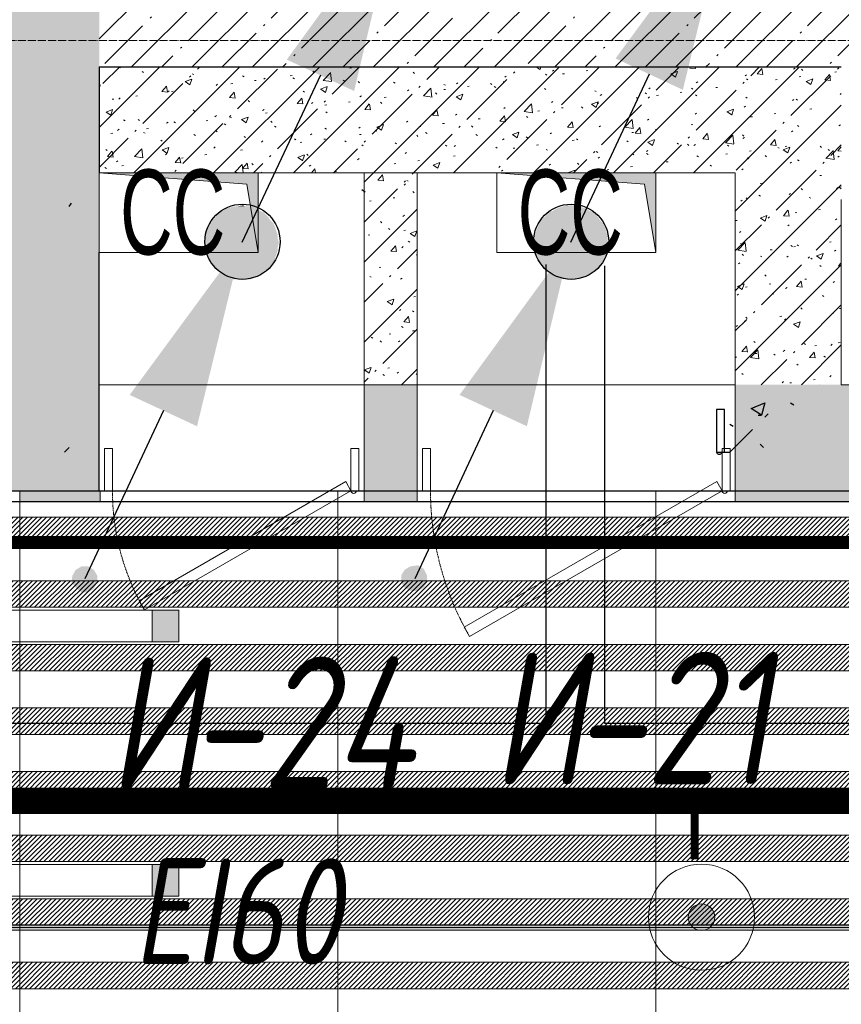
# Model space of a CAD drawing. Header units: millimetres. Extents: x -547442 to 178656, y -69521 to 11064.
# Tile 154 of 256: x -183803 to -182253, y -30946 to -29087. Entities that reach past the tile are written whole.
import ezdxf
from ezdxf import colors
from ezdxf.entities.mleader import LeaderData, LeaderLine
from ezdxf.math import Vec2, Vec3

# ---------------------------------------------------------------- set-up
doc = ezdxf.new("R2010")
doc.units = ezdxf.units.MM
for name, pattern in [('( Hidden )', [0.375, 0.25, -0.125]), ('-D1-02х01', [3, 2, -1]), ('-D1-03x03', [6, 3, -3]), ('-D1d1-15x02', [19, 15, -2, 0, -2]), ('DASHDOT', [25.4, 12.7, -6.35, 0, -6.35])]:
    doc.linetypes.add(name, pattern=pattern)
doc.layers.get('Defpoints').update_dxf_attribs({"color": 31})
for name, color, linetype, lineweight in [('_0', 7, 'Continuous', 13), ('A-DETL-GENF', 7, 'Continuous', 5), ('A-DOOR', 7, 'Continuous', 5), ('A-DOOR-IDEN', 7, 'Continuous', 9), ('A-GENM-HDLN', 7, '-D1-03x03', 5), ('A-WALL', 7, 'Continuous', 5), ('A-WALL-FNSH', 8, 'Continuous', 5), ('dim_pot', 183, 'Continuous', 9), ('dim_razv', 93, 'DASHDOT', 9), ('I-WALL', 7, 'Continuous', 5), ('light_pot', 52, 'Continuous', 15), ('M-EQPM', 7, 'Continuous', 5), ('M-EQPM-IDEN', 7, 'Continuous', 5), ('pot', 183, 'Continuous', 15), ('pot sh', 183, 'Continuous', 15), ('S-GRID', 7, 'Continuous', 5)]:
    doc.layers.add(name, color=color, linetype=linetype, lineweight=lineweight)
doc.layers.add('PDF10_АР', color=7, linetype='Continuous', true_color=0x989898)
doc.layers.add('PDF9_0', color=30, linetype='Continuous', true_color=0xff7f00)
doc.layers.add('PDF10_Выноски', color=7, linetype='Continuous')
doc.layers.add('PDF10_Стояк', color=5, linetype='Continuous')
doc.layers.add('pol', color=7, linetype='Continuous', lineweight=15, true_color=0x738991)
doc.layers.add('Сводный план', color=1, linetype='Continuous', lineweight=0, true_color=0xff0000)
doc.styles.add('Arial Narrow_2', font='txt', dxfattribs={"width": 0.75, "height": 250})
doc.styles.add('fl_iso paper', font='isocpeur.ttf', dxfattribs={"width": 0.8, "oblique": 10})
doc.styles.add('In tre', font='isocpeur.ttf', dxfattribs={"width": 0.8, "oblique": 10})
pattern_1 = [(45, (-192252.935, -39776.5), (-57.02463, 57.02463), []), (45, (-192195.91, -39776.5), (-57.02463, 57.02463), [100.806, -20.161, 3.353, -16.808])]
pattern_2 = [(45, (-192252.93, -39776.5), (-75.43415, 75.43415), [106.68, -17.78, 3.556, -17.78]), (45, (-192252.93, -39701.11), (-75.43415, 75.43415), []), (50, (-192252.93, -39776.5), (127.5292, -11.1576), [13.335, -146.685]), (355, (-192252.93, -39776.5), (-24.6697, 133.74), [10.668, -117.348]), (100.451, (-192242.31, -39777.43), (102.8597, 122.5818), [11.333, -124.663]), (46.184, (-192252.93, -39740.94), (189.7552, -29.4304), [20.002, -220.027]), (96.636, (-192237.12, -39743.4), (166.1822, 173.1996), [17, -186.995]), (351.184, (-192252.93, -39740.94), (166.184, 173.1976), [16.002, -176.022]), (21, (-192235.15, -39749.83), (106.13027, -71.586), [13.335, -146.685]), (326, (-192235.15, -39749.83), (43.2619, 128.9318), [10.668, -117.348]), (71.451, (-192226.31, -39755.8), (149.392, 57.34505), [11.333, -124.663]), (37.5, (-192252.935, -39776.5), (2.16223, 59.18836), [3.353, -112.573, 3.353, -115.773, -117.792]), (37.5, (-192252.935, -39776.5), (2.16223, 59.18836), [-235.052, 3.353, -114.44]), (7.5, (-192252.935, -39776.5), (46.77386, 70.12615), [3.353, -64.567, 3.353, -109.906, -44.894]), (7.5, (-192252.935, -39776.5), (46.77386, 70.12615), [-181.178, 3.353, -41.542]), (327.5, (-192292.584, -39776.5), (94.91367, -4.01009), [3.353, -41.097, 3.353, -135.331, -184.023]), (327.5, (-192292.584, -39776.5), (94.91367, -4.01009), [-183.134, 3.353, -180.67]), (317.5, (-192310.36, -39776.5), (103.69057, 17.7988), [3.353, -54.432, 3.353, -88.748, -130.683]), (317.5, (-192310.36, -39776.5), (103.69057, 17.7988), [-149.885, 3.353, -127.33])]

# ---------------------------------------------------------------- blocks, each defined once
blk = doc.blocks.new('*U3559')
at = {"layer": 'light_pot', "linetype": 'ByBlock', "lineweight": 0}
h = blk.add_hatch(color=252, dxfattribs=at)
h.dxf.hatch_style = 1
h.paths.add_polyline_path([(-500, 30), (-550, 30), (-550, -30), (-500, -30)])
h = blk.add_hatch(color=252, dxfattribs=at)
h.dxf.hatch_style = 1
h.paths.add_polyline_path([(500, 30), (550, 30), (550, -30), (500, -30)])
for points in [[(-500, 30), (-550, 30), (-550, -30), (-500, -30)], [(500, -30), (-500, -30), (-500, 30), (500, 30)], [(500, 30), (550, 30), (550, -30), (500, -30)]]:
    blk.add_lwpolyline(points, close=True, dxfattribs=at)
blk = doc.blocks.new('*U3560')
at = {"layer": 'light_pot', "color": 0, "linetype": 'ByBlock', "lineweight": -2, "transparency": 16777216}
for p in [(0, 960), (0, 480)]:
    blk.add_blockref('*U3559', p, dxfattribs=at)
blk = doc.blocks.new('A_MEQ_OpeningShaft-Rectangular - СС-4753405-50_AS_M_L04')
at = {"layer": 'A-DETL-GENF', "linetype": '-D1-03x03'}
blk.add_hatch(color=256, dxfattribs=at).paths.add_polyline_path([(0, 150), (0, 0), (300, 0), (21.4, 21.4)])
at = {"layer": 'A-DETL-GENF'}
for p, q in [((0, 150), (300, 150)), ((21.4, 21.4), (0, 150)), ((0, 150), (300, 150)), ((0, 0), (0, 150)), ((0, 150), (21.4, 21.4)), ((300, 150), (300, 0)), ((300, 0), (300, 150)), ((300, 0), (21.4, 21.4)), ((21.4, 21.4), (300, 0)), ((300, 0), (0, 0))]:
    blk.add_line(p, q, dxfattribs=at)
at = {"layer": 'A-GENM-HDLN'}
for p, q in [((0, 150), (0, 0)), ((300, 150), (0, 150)), ((300, 0), (300, 150)), ((0, 0), (300, 0))]:
    blk.add_line(p, q, dxfattribs=at)
blk = doc.blocks.new('A_MEQ_DoorWall - ОВ-7340925-50_AS_M_L04')
at = {"layer": 'A-DOOR'}
for p, q in [((326.3, 375), (-150, 100)), ((336.3, 357.7), (326.3, 375)), ((-140, 82.7), (336.3, 357.7)), ((-175, 100), (-175, -100)), ((-150, 100), (-165, 100)), ((-165, 100), (-165, 20)), ((-150, 20), (-150, 100)), ((-150, 100), (-140, 82.7)), ((415, 100), (400, 100)), ((400, 100), (400, 20)), ((415, 20), (415, 100)), ((425, 100), (425, -100)), ((-165, 20), (-150, 20)), ((400, 20), (415, 20))]:
    blk.add_line(p, q, dxfattribs=at)
at = {"layer": 'A-DOOR', "linetype": '-D1-02х01'}
blk.add_arc((-150, 100), 550, 360, 30, dxfattribs=at)
at = {"layer": 'A-DOOR'}
blk.add_arc((-155, 100), 5, 0, 180, dxfattribs=at)
blk = doc.blocks.new('A_MEQ_DoorWall - ОВ-7340832-50_AS_M_L04')
at = {"layer": 'A-DOOR'}
for p, q in [((289.7, 325), (-100, 100)), ((299.7, 307.7), (289.7, 325)), ((-90, 82.7), (299.7, 307.7)), ((-125, 100), (-125, -100)), ((-100, 100), (-115, 100)), ((-115, 100), (-115, 20)), ((-100, 20), (-100, 100)), ((-100, 100), (-90, 82.7)), ((365, 100), (350, 100)), ((350, 100), (350, 20)), ((365, 20), (365, 100)), ((375, 100), (375, -100)), ((-115, 20), (-100, 20)), ((350, 20), (365, 20))]:
    blk.add_line(p, q, dxfattribs=at)
at = {"layer": 'A-DOOR', "linetype": '-D1-02х01'}
blk.add_arc((-100, 100), 450, 360, 30, dxfattribs=at)
at = {"layer": 'A-DOOR'}
blk.add_arc((-105, 100), 5, 0, 180, dxfattribs=at)
blk = doc.blocks.new('*U11979')
at = {"layer": 'pol', "true_color": 0x007dfa, "transparency": 33554687}
h = blk.add_hatch(color=150, dxfattribs=at)
h.dxf.hatch_style = 1
h.paths.add_polyline_path([(22810.3, 0), (0, 0), (0, -10), (22810.3, -10)])
at = {"layer": 'pol', "color": 162, "true_color": 0x2c3cc9}
blk.add_lwpolyline([(22810.3, 0), (0, 0), (0, -10), (22810.3, -10)], close=True, dxfattribs=at)
blk = doc.blocks.new('jhggjhj')
at = {"layer": 'PDF10_АР', "lineweight": 25}
for points in [[(91.457, 103.184), (91.52, 103.141)], [(85.932, 102.866), (85.975, 102.93)], [(99.543, 99.162), (99.606, 99.12)], [(98.929, 98.929), (98.992, 98.929)], [(99.056, 98.887), (99.119, 98.95)], [(98.4, 98.76), (98.463, 98.718)], [(98.294, 98.231), (98.4, 98.231), (98.823, 98.654)], [(85.848, 98.231), (85.932, 98.315)], [(98.971, 98.379), (99.035, 98.315)]]:
    blk.add_lwpolyline(points, dxfattribs=at)
for points in [[(99.056, 99.162), (98.992, 98.929), (98.802, 99.056)], [(98.146, 99.035), (98.146, 98.231), (98.294, 98.231), (98.294, 99.035)]]:
    blk.add_lwpolyline(points, close=True, dxfattribs=at)
blk.add_arc((98.198, 98.241), 0.0529, 179.9957, 0.0043, dxfattribs=at)
at = {"layer": 'PDF10_Выноски', "transparency": 33554559}
for points in [[(92.515, 96.093), (92.367, 96.072), (92.452, 95.839)], [(92.452, 95.839), (92.621, 96.029), (92.515, 96.093)], [(85.996, 95.902), (85.975, 95.775), (86.229, 95.839)], [(86.229, 95.839), (86.059, 96.008), (85.996, 95.902)], [(86.165, 96.072), (86.229, 95.839), (86.059, 96.008)], [(86.292, 96.072), (86.165, 96.072), (86.229, 95.839)], [(86.229, 95.839), (86.398, 96.008), (86.292, 96.072)], [(86.462, 95.902), (86.229, 95.839), (86.398, 96.008)], [(86.462, 95.775), (86.462, 95.902), (86.229, 95.839)], [(92.452, 95.839), (92.261, 96.008), (92.198, 95.902)], [(92.198, 95.902), (92.198, 95.775), (92.452, 95.839)], [(92.367, 96.072), (92.452, 95.839), (92.261, 96.008)], [(92.685, 95.902), (92.452, 95.839), (92.621, 96.029)], [(92.685, 95.775), (92.685, 95.902), (92.452, 95.839)], [(85.975, 95.775), (86.229, 95.839), (86.059, 95.67)], [(86.229, 95.839), (86.059, 95.67), (86.165, 95.585)], [(86.165, 95.585), (86.292, 95.585), (86.229, 95.839)], [(86.292, 95.585), (86.229, 95.839), (86.398, 95.648)], [(86.229, 95.839), (86.398, 95.648), (86.462, 95.775)], [(92.198, 95.775), (92.452, 95.839), (92.261, 95.67)], [(92.452, 95.839), (92.261, 95.67), (92.388, 95.606)], [(92.388, 95.606), (92.515, 95.606), (92.452, 95.839)], [(92.515, 95.606), (92.452, 95.839), (92.621, 95.67)], [(92.452, 95.839), (92.621, 95.67), (92.685, 95.775)]]:
    blk.add_solid(points, dxfattribs=at)
at = {"layer": 'PDF10_Стояк', "lineweight": 30}
for points in [[(90.674, 105.343), (89.192, 102.189)], [(96.876, 105.364), (95.394, 102.189)], [(87.71, 99.014), (86.229, 95.839)], [(93.933, 99.014), (92.452, 95.839)]]:
    blk.add_lwpolyline(points, dxfattribs=at)
at = {"layer": 'PDF10_Стояк', "lineweight": 25}
for centre in [(89.203, 102.2), (95.404, 102.2)]:
    blk.add_circle(centre, 0.709, dxfattribs=at)
at = {"layer": 'PDF10_Стояк', "transparency": 33554559}
for points in [[(98.357, 108.539), (97.511, 105.068), (96.241, 105.66)], [(92.134, 108.518), (91.309, 105.046), (90.039, 105.639)], [(88.832, 102.782), (89.594, 102.76), (88.79, 102.76)], [(88.896, 102.824), (89.531, 102.782), (88.832, 102.782)], [(89.531, 102.782), (88.832, 102.782), (89.594, 102.76)], [(88.959, 102.845), (89.467, 102.824), (88.896, 102.824)], [(89.467, 102.824), (88.896, 102.824), (89.531, 102.782)], [(89.044, 102.866), (89.404, 102.845), (88.959, 102.845)], [(89.404, 102.845), (88.959, 102.845), (89.467, 102.824)], [(89.086, 102.866), (89.34, 102.866), (89.044, 102.866)], [(89.34, 102.866), (89.044, 102.866), (89.404, 102.845)], [(89.213, 102.887), (89.256, 102.866), (89.086, 102.866)], [(89.256, 102.866), (89.086, 102.866), (89.34, 102.866)], [(95.055, 102.782), (95.817, 102.76), (94.992, 102.76)], [(95.119, 102.824), (95.754, 102.782), (95.055, 102.782)], [(95.754, 102.782), (95.055, 102.782), (95.817, 102.76)], [(95.182, 102.845), (95.69, 102.824), (95.119, 102.824)], [(95.69, 102.824), (95.119, 102.824), (95.754, 102.782)], [(95.246, 102.866), (95.627, 102.845), (95.182, 102.845)], [(95.627, 102.845), (95.182, 102.845), (95.69, 102.824)], [(95.309, 102.887), (95.563, 102.866), (95.246, 102.866)], [(95.563, 102.866), (95.246, 102.866), (95.627, 102.845)], [(95.436, 102.887), (95.479, 102.887), (95.309, 102.887)], [(95.479, 102.887), (95.309, 102.887), (95.563, 102.866)], [(88.642, 102.612), (89.785, 102.549), (88.599, 102.549)], [(88.684, 102.655), (89.721, 102.612), (88.642, 102.612)], [(89.721, 102.612), (88.642, 102.612), (89.785, 102.549)], [(88.726, 102.718), (89.7, 102.655), (88.684, 102.655)], [(89.7, 102.655), (88.684, 102.655), (89.721, 102.612)], [(88.79, 102.76), (89.637, 102.718), (88.726, 102.718)], [(89.637, 102.718), (88.726, 102.718), (89.7, 102.655)], [(89.594, 102.76), (88.79, 102.76), (89.637, 102.718)], [(94.844, 102.612), (95.987, 102.57), (94.822, 102.57)], [(94.907, 102.676), (95.944, 102.612), (94.844, 102.612)], [(95.944, 102.612), (94.844, 102.612), (95.987, 102.57)], [(94.949, 102.718), (95.902, 102.676), (94.907, 102.676)], [(95.902, 102.676), (94.907, 102.676), (95.944, 102.612)], [(94.992, 102.76), (95.86, 102.718), (94.949, 102.718)], [(95.86, 102.718), (94.949, 102.718), (95.902, 102.676)], [(95.817, 102.76), (94.992, 102.76), (95.86, 102.718)], [(88.536, 102.443), (89.848, 102.379), (88.515, 102.379)], [(88.557, 102.506), (89.827, 102.443), (88.536, 102.443)], [(89.827, 102.443), (88.536, 102.443), (89.848, 102.379)], [(88.599, 102.549), (89.806, 102.506), (88.557, 102.506)], [(89.806, 102.506), (88.557, 102.506), (89.827, 102.443)], [(89.785, 102.549), (88.599, 102.549), (89.806, 102.506)], [(94.759, 102.443), (96.071, 102.379), (94.738, 102.379)], [(94.78, 102.506), (96.05, 102.443), (94.759, 102.443)], [(96.05, 102.443), (94.759, 102.443), (96.071, 102.379)], [(94.822, 102.57), (96.029, 102.506), (94.78, 102.506)], [(96.029, 102.506), (94.78, 102.506), (96.05, 102.443)], [(95.987, 102.57), (94.822, 102.57), (96.029, 102.506)], [(88.515, 102.379), (89.869, 102.316), (88.494, 102.316)], [(89.869, 102.316), (88.494, 102.316), (89.869, 102.252)], [(88.494, 102.316), (89.869, 102.252), (88.494, 102.252)], [(89.869, 102.252), (88.494, 102.252), (89.891, 102.189)], [(88.494, 102.252), (89.891, 102.189), (88.494, 102.189)], [(89.848, 102.379), (88.515, 102.379), (89.869, 102.316)], [(94.738, 102.379), (96.092, 102.316), (94.717, 102.316)], [(96.092, 102.316), (94.717, 102.316), (96.092, 102.252)], [(94.717, 102.316), (96.092, 102.252), (94.717, 102.252)], [(96.092, 102.252), (94.717, 102.252), (96.092, 102.189)], [(94.717, 102.252), (96.092, 102.189), (94.717, 102.189)], [(96.071, 102.379), (94.738, 102.379), (96.092, 102.316)], [(89.192, 102.189), (88.345, 98.718), (87.075, 99.31)], [(89.891, 102.189), (88.494, 102.189), (89.869, 102.104)], [(88.494, 102.189), (89.869, 102.104), (88.494, 102.104)], [(89.869, 102.104), (88.494, 102.104), (89.869, 102.041)], [(88.494, 102.104), (89.869, 102.041), (88.494, 102.041)], [(89.869, 102.041), (88.494, 102.041), (89.848, 101.977)], [(88.494, 102.041), (89.848, 101.977), (88.515, 101.977)], [(95.394, 102.189), (94.568, 98.718), (93.298, 99.31)], [(96.092, 102.189), (94.717, 102.189), (96.092, 102.125)], [(94.717, 102.189), (96.092, 102.125), (94.717, 102.125)], [(96.092, 102.125), (94.717, 102.125), (96.092, 102.062)], [(94.717, 102.125), (96.092, 102.062), (94.717, 102.062)], [(96.092, 102.062), (94.717, 102.062), (96.071, 101.998)], [(94.717, 102.062), (96.071, 101.998), (94.738, 101.998)], [(89.848, 101.977), (88.515, 101.977), (89.827, 101.914)], [(88.515, 101.977), (89.827, 101.914), (88.536, 101.914)], [(89.827, 101.914), (88.536, 101.914), (89.806, 101.85)], [(88.536, 101.914), (89.806, 101.85), (88.557, 101.85)], [(89.806, 101.85), (88.557, 101.85), (89.785, 101.808)], [(88.557, 101.85), (89.785, 101.808), (88.599, 101.808)], [(96.071, 101.998), (94.738, 101.998), (96.05, 101.935)], [(94.738, 101.998), (96.05, 101.935), (94.759, 101.935)], [(96.05, 101.935), (94.759, 101.935), (96.029, 101.871)], [(94.759, 101.935), (96.029, 101.871), (94.78, 101.871)], [(96.029, 101.871), (94.78, 101.871), (95.987, 101.808)], [(94.78, 101.871), (95.987, 101.808), (94.822, 101.808)], [(89.785, 101.808), (88.599, 101.808), (89.721, 101.744)], [(88.599, 101.808), (89.721, 101.744), (88.642, 101.744)], [(89.721, 101.744), (88.642, 101.744), (89.7, 101.702)], [(88.642, 101.744), (89.7, 101.702), (88.684, 101.702)], [(89.7, 101.702), (88.684, 101.702), (89.637, 101.66)], [(88.684, 101.702), (89.637, 101.66), (88.726, 101.66)], [(89.637, 101.66), (88.726, 101.66), (89.594, 101.617)], [(88.726, 101.66), (89.594, 101.617), (88.79, 101.617)], [(95.987, 101.808), (94.822, 101.808), (95.944, 101.744)], [(94.822, 101.808), (95.944, 101.744), (94.844, 101.744)], [(95.944, 101.744), (94.844, 101.744), (95.902, 101.702)], [(94.844, 101.744), (95.902, 101.702), (94.907, 101.702)], [(95.902, 101.702), (94.907, 101.702), (95.86, 101.66)], [(94.907, 101.702), (95.86, 101.66), (94.949, 101.66)], [(95.86, 101.66), (94.949, 101.66), (95.817, 101.617)], [(94.949, 101.66), (95.817, 101.617), (94.992, 101.617)], [(89.594, 101.617), (88.79, 101.617), (89.531, 101.575)], [(88.79, 101.617), (89.531, 101.575), (88.832, 101.575)], [(89.531, 101.575), (88.832, 101.575), (89.467, 101.554)], [(88.832, 101.575), (89.467, 101.554), (88.896, 101.554)], [(89.467, 101.554), (88.896, 101.554), (89.404, 101.512)], [(88.896, 101.554), (89.404, 101.512), (88.959, 101.512)], [(89.404, 101.512), (88.959, 101.512), (89.34, 101.49)], [(88.959, 101.512), (89.34, 101.49), (89.044, 101.49)], [(89.044, 101.49), (89.086, 101.49), (89.256, 101.49)], [(89.044, 101.49), (89.34, 101.49), (89.256, 101.49)], [(89.086, 101.49), (89.256, 101.49), (89.213, 101.49)], [(95.817, 101.617), (94.992, 101.617), (95.754, 101.575)], [(94.992, 101.617), (95.754, 101.575), (95.055, 101.575)], [(95.754, 101.575), (95.055, 101.575), (95.69, 101.554)], [(95.055, 101.575), (95.69, 101.554), (95.119, 101.554)], [(95.69, 101.554), (95.119, 101.554), (95.627, 101.533)], [(95.119, 101.554), (95.627, 101.533), (95.182, 101.533)], [(95.627, 101.533), (95.182, 101.533), (95.563, 101.512)], [(95.182, 101.533), (95.563, 101.512), (95.246, 101.512)], [(95.246, 101.512), (95.309, 101.49), (95.479, 101.49)], [(95.246, 101.512), (95.563, 101.512), (95.479, 101.49)], [(95.309, 101.49), (95.479, 101.49), (95.436, 101.49)]]:
    blk.add_solid(points, dxfattribs=at)
at = {"layer": 'PDF9_0', "lineweight": 25}
for points in [[(96.034, 101.749), (96.034, 93.113), (140.294, 93.113), (140.294, 111.782), (115.804, 111.782), (115.804, 125.858), (128.419, 125.858), (128.419, 115.211), (133.097, 115.211), (133.097, 132.568), (136.251, 132.568), (136.251, 115.211), (145.162, 115.211), (145.162, 93.113), (179.071, 93.092), (179.071, 123.593), (179.071, 195.56)], [(72.983, 93.113), (94.933, 93.113), (94.933, 101.77)]]:
    blk.add_lwpolyline(points, dxfattribs=at)
blk = doc.blocks.new('ttydd333')
at = {"layer": 'Сводный план', "lineweight": 13, "true_color": 0x00c200}
h = blk.add_hatch(color=92, dxfattribs=at)
h.dxf.hatch_style = 1
edge = h.paths.add_edge_path()
edge.add_arc((9786.2, 8945.1), 25, 0, 360)
at = {"layer": 'Сводный план', "color": 96, "true_color": 0x008000}
for points, const_width in [([(30580, 9164.8), (6882.3, 9164.8), (6875.3, 7500.4)], 50), ([(9773.5, 9175.4), (9773.5, 9054.1)], 15)]:
    blk.add_lwpolyline(points, dxfattribs=dict(at, const_width=const_width))
at = {"layer": 'Сводный план', "color": 92, "lineweight": 13, "true_color": 0x00c200}
for radius in [100, 25]:
    blk.add_circle((9786.2, 8945.1), radius, dxfattribs=at)
blk = doc.blocks.new('Потолок 3-10')
at = {"layer": 'dim_pot', "color": 0, "linetype": 'ByBlock'}
ml = blk.add_multileader_mtext('Standard', dxfattribs=at)
ml.set_content('Подвесной потолок ГКЛ', style='In tre')
ml.set_leader_properties()
ml.build(insert=Vec2(0, 0))
ml.multileader.update_dxf_attribs({"text_left_attachment_type": 6, "text_right_attachment_type": 6, "dogleg_length": 1, "arrow_head_size": 0, "scale": 50})
ctx = ml.context
ctx.base_point, ctx.scale, ctx.char_height, ctx.arrow_head_size, ctx.landing_gap_size, ctx.plane_origin = Vec3(-107999.3, -33150.8), 50, 200, 0, 4.5, Vec3(-116938.1, -28310.9)
ctx.left_attachment, ctx.right_attachment, ctx.text_align_type = 6, 6, 2
notes = []
notes.append((ctx, [(0, (1, 1, 0), (-108049.3, -33150.8), (1, 0), 50, [(1, [(-108878.4, -29513.2)], 0, [])])]))
ctx.mtext.insert, ctx.mtext.width, ctx.mtext.defined_height, ctx.mtext.alignment, ctx.mtext.flow_direction = Vec3(-105607.6, -32910.8), 2609.327, 696.6, 3, 5
ctx.mtext.has_bg_fill, ctx.mtext.bg_color, ctx.mtext.bg_scale_factor, ctx.mtext.bg_transparency, ctx.mtext.use_window_bg_color = 1, -1027028792, 1.5, 0, 1
for ctx, leaders in notes:
    for number, flags, end, landing, length, lines in leaders:
        leader = LeaderData()
        leader.index, (leader.has_last_leader_line, leader.has_dogleg_vector, leader.attachment_direction) = number, flags
        leader.last_leader_point, leader.dogleg_vector, leader.dogleg_length = Vec3(end), Vec3(landing), length
        for number, points, colour, breaks in lines:
            line = LeaderLine()
            line.index, line.vertices, line.color, line.breaks = number, Vec3.list(points), colors.encode_raw_color(colour), breaks
            leader.lines.append(line)
        ctx.leaders.append(leader)
ml = blk.add_multileader_mtext('Standard', dxfattribs=at)
ml.set_content('Лючок 500х500 для обслуживания модулей управления клапанами, расположение уточнить по месту', style='In tre')
ml.set_leader_properties()
ml.build(insert=Vec2(0, 0))
ml.multileader.update_dxf_attribs({"text_left_attachment_type": 6, "text_right_attachment_type": 6, "dogleg_length": 1, "arrow_head_size": 0, "scale": 50})
ctx = ml.context
ctx.base_point, ctx.scale, ctx.char_height, ctx.arrow_head_size, ctx.landing_gap_size, ctx.plane_origin = Vec3(-114447.3, -33432), 50, 200, 0, 4.5, Vec3(-111082.2, -28314.6)
ctx.left_attachment, ctx.right_attachment, ctx.text_align_type = 6, 6, 2
notes = []
notes.append((ctx, [(1, (1, 1, 0), (-110870.5, -33432), (-1, 0), 50, [(1, [(-109989.2, -29526.5)], 0, [])])]))
ctx.mtext.insert, ctx.mtext.width, ctx.mtext.defined_height, ctx.mtext.alignment, ctx.mtext.flow_direction = Vec3(-110925, -33172), 3637.528, 407.5, 3, 5
ctx.mtext.has_bg_fill, ctx.mtext.bg_color, ctx.mtext.bg_scale_factor, ctx.mtext.bg_transparency, ctx.mtext.use_window_bg_color = 1, -1027028792, 1.5, 0, 1
for ctx, leaders in notes:
    for number, flags, end, landing, length, lines in leaders:
        leader = LeaderData()
        leader.index, (leader.has_last_leader_line, leader.has_dogleg_vector, leader.attachment_direction) = number, flags
        leader.last_leader_point, leader.dogleg_vector, leader.dogleg_length = Vec3(end), Vec3(landing), length
        for number, points, colour, breaks in lines:
            line = LeaderLine()
            line.index, line.vertices, line.color, line.breaks = number, Vec3.list(points), colors.encode_raw_color(colour), breaks
            leader.lines.append(line)
        ctx.leaders.append(leader)

msp = doc.modelspace()

# ---------------------------------------------------------------- hatches: boundary and pattern name
at = {"layer": '_0', "transparency": 33554534}
h = msp.add_hatch(color=252, dxfattribs=at)
h.dxf.hatch_style = 1
h.paths.add_polyline_path([(-186002.9, -33026.5), (-186002.9, -29776.5), (-183952.9, -29776.5), (-183952.9, -25726.5), (-179002.9, -25726.5), (-179002.9, -27226.5), (-177452.9, -27226.5), (-177452.9, -20826.5), (-185852.9, -20826.5), (-185852.9, -19026.5), (-187502.9, -19026.5), (-187502.9, -17026.5), (-182952.9, -17026.5), (-182952.9, -18726.5), (-163952.9, -18726.5), (-163952.9, -17026.5), (-160672.9, -17026.5), (-160672.9, -19026.5), (-161752.9, -19026.5), (-161752.9, -20826.5), (-169752.9, -20826.5), (-169752.9, -29776.5), (-161802.9, -29776.5), (-161802.9, -30176.5), (-161302.9, -30176.5), (-161302.9, -33026.5), (-163452.9, -33026.5), (-163452.9, -31876.5), (-183852.9, -31876.5), (-183852.9, -33026.5)], flags=16)
h.paths.add_polyline_path([(-192753.7, -10325.7), (-154802.1, -10325.7), (-154802.1, -40277.3), (-192753.7, -40277.3)])
at = {"layer": 'A-WALL'}
h = msp.add_hatch(dxfattribs=at)
h.set_pattern_fill('FP_1', color=256, style=0, pattern_type=2)
h.set_pattern_definition(pattern_1)
h.paths.add_polyline_path([(-183952.9, -29976.5), (-183652.9, -29976.5), (-183652.9, -20626.5), (-183952.9, -20626.5), (-183952.9, -29776.5)])
h = msp.add_hatch(dxfattribs=at)
h.set_pattern_fill('FP_1', color=256, style=0, pattern_type=2)
h.set_pattern_definition(pattern_1)
h.paths.add_polyline_path([(-179002.9, -29176.5), (-179002.9, -28876.5), (-183652.9, -28876.5), (-183652.9, -29176.5), (-179202.9, -29176.5)])
at = {"layer": 'I-WALL'}
h = msp.add_hatch(dxfattribs=at)
h.set_pattern_fill('FP_43', color=256, style=0, pattern_type=2)
h.set_pattern_definition(pattern_2)
h.paths.add_polyline_path([(-183377.9, -29376.5), (-182452.9, -29376.5), (-182452.9, -29176.5), (-183652.9, -29176.5), (-183652.9, -29376.5)])
h = msp.add_hatch(dxfattribs=at)
h.set_pattern_fill('FP_43', color=256, style=0, pattern_type=2)
h.set_pattern_definition(pattern_2)
h.paths.add_polyline_path([(-182252.9, -29776.5), (-182252.9, -29176.5), (-182452.9, -29176.5), (-182452.9, -29776.5), (-182363.8, -29776.5)])
h = msp.add_hatch(dxfattribs=at)
h.set_pattern_fill('FP_43', color=256, style=0, pattern_type=2)
h.set_pattern_definition(pattern_2)
h.paths.add_polyline_path([(-183052.9, -29776.5), (-183052.9, -29376.5), (-183152.9, -29376.5), (-183152.9, -29776.5), (-183115, -29776.5)])
h = msp.add_hatch(dxfattribs=at)
h.set_pattern_fill('FP_43', color=256, style=0, pattern_type=2)
h.set_pattern_definition(pattern_2)
h.paths.add_polyline_path([(-179752.9, -29976.5), (-179002.9, -29976.5), (-179002.9, -29776.5), (-179752.9, -29776.5)])
h.paths.add_polyline_path([(-182363.8, -29976.5), (-181752.9, -29976.5), (-181752.9, -29776.5), (-182452.9, -29776.5), (-182452.9, -29976.5)])
h.paths.add_polyline_path([(-183102.9, -29976.5), (-183052.9, -29976.5), (-183052.9, -29776.5), (-183152.9, -29776.5), (-183152.9, -29976.5), (-183115, -29976.5)])
at = {"layer": 'I-WALL', "true_color": 0xf5f3ef}
for points in [[(-183651.3, -29996.5), (-183651.3, -29976.5), (-183802.9, -29976.5), (-183802.9, -29996.5)], [(-183152.9, -29996.5), (-183102.9, -29996.5), (-183102.9, -29976.5), (-183152.9, -29976.5)]]:
    msp.add_hatch(color=7, dxfattribs=at).paths.add_polyline_path(points)
h = msp.add_hatch(color=7, dxfattribs=at)
h.paths.add_polyline_path([(-182363.8, -29996.5), (-182352.9, -29996.5), (-182352.9, -29976.5), (-182452.9, -29976.5), (-182452.9, -29996.5)])
h.paths.add_polyline_path([(-183102.9, -29996.5), (-183052.9, -29996.5), (-183052.9, -29976.5), (-183102.9, -29976.5)])
h = msp.add_hatch(color=7, dxfattribs=at)
h.paths.add_polyline_path([(-179752.9, -29996.5), (-179002.9, -29996.5), (-179002.9, -29976.5), (-179752.9, -29976.5)])
h.paths.add_polyline_path([(-182352.9, -29996.5), (-181752.9, -29996.5), (-181752.9, -29976.5), (-182352.9, -29976.5)])
at = {"layer": 'pot sh', "linetype": 'ByBlock', "lineweight": 0, "true_color": 0x91caaf}
h = msp.add_hatch(dxfattribs=at)
h.set_pattern_fill('ANSI31', color=253, scale=2, angle=180)
h.set_pattern_definition([(225, (-232889.5126, -39776.5015), (4.49012806, -4.49012806), [])])
h.paths.add_polyline_path([(-185782.9, -30026.5), (-162022.9, -30026.5), (-162022.9, -30076.5), (-185782.9, -30076.5)])
h = msp.add_hatch(dxfattribs=at)
h.set_pattern_fill('ANSI31', color=253, scale=2, angle=180)
h.set_pattern_definition([(225, (-232889.5126, -39896.5015), (4.49012806, -4.49012806), [])])
h.paths.add_polyline_path([(-185782.9, -30146.5), (-162022.9, -30146.5), (-162022.9, -30196.5), (-185782.9, -30196.5)])
h = msp.add_hatch(dxfattribs=at)
h.set_pattern_fill('ANSI31', color=253, scale=2, angle=180)
h.set_pattern_definition([(225, (-232889.5126, -40016.5015), (4.49012806, -4.49012806), [])])
h.paths.add_polyline_path([(-185782.9, -30266.5), (-162022.9, -30266.5), (-162022.9, -30316.5), (-185782.9, -30316.5)])
h = msp.add_hatch(dxfattribs=at)
h.set_pattern_fill('ANSI31', color=253, scale=2, angle=180)
h.set_pattern_definition([(225, (-232889.5126, -40136.5015), (4.49012806, -4.49012806), [])])
h.paths.add_polyline_path([(-185782.9, -30386.5), (-161522.9, -30386.5), (-161522.9, -30436.5), (-185782.9, -30436.5)])
h = msp.add_hatch(dxfattribs=at)
h.set_pattern_fill('ANSI31', color=253, scale=2, angle=180)
h.set_pattern_definition([(225, (-232889.5126, -40256.5015), (4.49012806, -4.49012806), [])])
h.paths.add_polyline_path([(-185782.9, -30506.5), (-161522.9, -30506.5), (-161522.9, -30556.5), (-185782.9, -30556.5)])
h = msp.add_hatch(dxfattribs=at)
h.set_pattern_fill('ANSI31', color=253, scale=2, angle=180)
h.set_pattern_definition([(225, (-232889.5126, -40376.5015), (4.49012806, -4.49012806), [])])
h.paths.add_polyline_path([(-185782.9, -30626.5), (-161522.9, -30626.5), (-161522.9, -30676.5), (-185782.9, -30676.5)])
h = msp.add_hatch(dxfattribs=at)
h.set_pattern_fill('ANSI31', color=253, scale=2, angle=180)
h.set_pattern_definition([(225, (-232889.5126, -40496.5015), (4.49012806, -4.49012806), [])])
h.paths.add_polyline_path([(-185782.9, -30746.5), (-161522.9, -30746.5), (-161522.9, -30796.5), (-185782.9, -30796.5)])
h = msp.add_hatch(dxfattribs=at)
h.set_pattern_fill('ANSI31', color=253, scale=2, angle=180)
h.set_pattern_definition([(225, (-232889.5126, -40616.5015), (4.49012806, -4.49012806), [])])
h.paths.add_polyline_path([(-185782.9, -30866.5), (-161522.9, -30866.5), (-161522.9, -30916.5), (-185782.9, -30916.5)])

# ---------------------------------------------------------------- linework, layer by layer
at = {"layer": 'A-WALL', "lineweight": 25}
for p, q in [((-183652.9, -29176.5), (-182252.9, -29176.5)), ((-183652.9, -29176.5), (-183652.9, -29376.5)), ((-183652.9, -29976.5), (-183652.9, -29526.5)), ((-183952.9, -29976.5), (-183652.9, -29976.5))]:
    msp.add_line(p, q, dxfattribs=at)
at = {"layer": 'A-WALL', "lineweight": 9}
for p, q in [((-183352.9, -29376.5), (-183152.9, -29376.5)), ((-183152.9, -29376.5), (-183152.9, -29776.5)), ((-183052.9, -29376.5), (-182902.9, -29376.5)), ((-183052.9, -29776.5), (-183052.9, -29376.5)), ((-182602.9, -29376.5), (-182452.9, -29376.5)), ((-182452.9, -29376.5), (-182452.9, -29776.5)), ((-182252.9, -29776.5), (-182252.9, -29426.5)), ((-183152.9, -29776.5), (-183152.9, -29976.5)), ((-183052.9, -29976.5), (-183052.9, -29776.5)), ((-182452.9, -29776.5), (-182452.9, -29976.5)), ((-181752.9, -29776.5), (-182252.9, -29776.5)), ((-183152.9, -29976.5), (-183052.9, -29976.5)), ((-182452.9, -29976.5), (-181752.9, -29976.5))]:
    msp.add_line(p, q, dxfattribs=at)
at = {"layer": 'A-WALL'}
for p, q in [((-183052.9, -29376.5), (-183152.9, -29376.5)), ((-183152.9, -29776.5), (-183052.9, -29776.5))]:
    msp.add_line(p, q, dxfattribs=at)
at = {"layer": 'A-WALL-FNSH'}
for p, q in [((-183651.3, -29976.5), (-183652.9, -29976.5)), ((-183651.3, -29996.5), (-183651.3, -29976.5)), ((-183152.9, -29976.5), (-183152.9, -29996.5)), ((-183052.9, -29996.5), (-183052.9, -29976.5)), ((-182452.9, -29976.5), (-182452.9, -29996.5)), ((-184202.9, -29996.5), (-183651.3, -29996.5)), ((-183152.9, -29996.5), (-183052.9, -29996.5)), ((-182452.9, -29996.5), (-181752.9, -29996.5))]:
    msp.add_line(p, q, dxfattribs=at)
at = {"layer": 'Defpoints'}
msp.add_lwpolyline([(-184202.9, -29996.5), (-178982.9, -29996.5), (-178982.9, -28876.5), (-179152.9, -28876.5), (-179152.9, -27426.5), (-178902.9, -27426.5), (-178902.9, -27276.5), (-177472.9, -27276.5), (-177472.9, -29996.5), (-174632.9, -29996.5), (-174632.9, -29824.2), (-172672.9, -29824.2), (-172672.9, -29996.5), (-165352.9, -29996.5), (-165352.9, -29826.5), (-163902.9, -29826.5)], dxfattribs=at)
msp.add_lwpolyline([(-185802.9, -32826.5), (-185802.9, -29976.5), (-179002.9, -29976.5), (-179002.9, -27426.5), (-177452.9, -27426.5), (-177452.9, -29976.5), (-162002.9, -29976.5), (-162002.9, -30376.5), (-161502.9, -30376.5), (-161502.9, -32826.5), (-163102.9, -32826.5), (-163102.9, -31876.5), (-163092.9, -31876.5), (-163092.9, -31576.5), (-184202.9, -31576.5), (-184202.9, -32826.5)], close=True, dxfattribs=at)
at = {"layer": 'I-WALL'}
for p, q in [((-183652.9, -29776.5), (-183152.9, -29776.5)), ((-183052.9, -29776.5), (-182452.9, -29776.5)), ((-183152.9, -29996.5), (-183651.3, -29996.5)), ((-182452.9, -29996.5), (-183052.9, -29996.5))]:
    msp.add_line(p, q, dxfattribs=at)
at = {"layer": 'pot'}
msp.add_lwpolyline([(-185782.9, -32806.5), (-185782.9, -29996.5), (-162022.9, -29996.5), (-162022.9, -30396.5), (-161522.9, -30396.5), (-161522.9, -32806.5), (-163082.9, -32806.5), (-163082.9, -31556.5), (-184222.9, -31556.5), (-184222.9, -32806.5)], close=True, dxfattribs=at)
at = {"layer": 'pot sh'}
for points in [[(-185782.9, -30026.5), (-162022.9, -30026.5), (-162022.9, -30076.5), (-185782.9, -30076.5)], [(-185782.9, -30146.5), (-162022.9, -30146.5), (-162022.9, -30196.5), (-185782.9, -30196.5)], [(-185782.9, -30266.5), (-162022.9, -30266.5), (-162022.9, -30316.5), (-185782.9, -30316.5)], [(-185782.9, -30386.5), (-161522.9, -30386.5), (-161522.9, -30436.5), (-185782.9, -30436.5)], [(-185782.9, -30506.5), (-161522.9, -30506.5), (-161522.9, -30556.5), (-185782.9, -30556.5)], [(-185782.9, -30626.5), (-161522.9, -30626.5), (-161522.9, -30676.5), (-185782.9, -30676.5)], [(-185782.9, -30746.5), (-161522.9, -30746.5), (-161522.9, -30796.5), (-185782.9, -30796.5)], [(-185782.9, -30866.5), (-161522.9, -30866.5), (-161522.9, -30916.5), (-185782.9, -30916.5)]]:
    msp.add_lwpolyline(points, close=True, dxfattribs=at)
at = {"layer": 'S-GRID', "linetype": '-D1d1-15x02'}
msp.add_line((-195323.9, -29126.5), (-153344.6, -29126.5), dxfattribs=at)

# ---------------------------------------------------------------- block references
at = {"layer": 'A-DOOR', "color": 8, "true_color": 0x7f7f7f, "rotation": 180}
for name, p in [('A_MEQ_DoorWall - ОВ-7340832-50_AS_M_L04', (-183277.9, -29876.5)), ('A_MEQ_DoorWall - ОВ-7340925-50_AS_M_L04', (-182627.9, -29876.5))]:
    msp.add_blockref(name, p, dxfattribs=at)
at = {"layer": 'light_pot'}
msp.add_blockref('*U3560', (-184052.9, -31191.7), dxfattribs=at)
at = {"layer": 'M-EQPM', "rotation": 180}
for p in [(-183352.9, -29376.5), (-182602.9, -29376.5)]:
    msp.add_blockref('A_MEQ_OpeningShaft-Rectangular - СС-4753405-50_AS_M_L04', p, dxfattribs=at)

# ---------------------------------------------------------------- texts
at = {"layer": 'A-DOOR-IDEN', "lineweight": 5, "attachment_point": 1, "style": 'fl_iso paper'}
for s, insert, char_height, width in [('И', (-183635.9, -30289.7), 250, 186.392), ('-24', (-183482.1, -30289.7), 250, 372.785), ('И', (-182912.5, -30280.6), 250, 186.392), ('-21', (-182758.7, -30280.6), 250, 372.785), ('EI60', (-183588.7, -30670.5), 200, 444.937)]:
    msp.add_mtext(s, dxfattribs=dict(at, insert=insert, char_height=char_height, width=width))
at = {"layer": 'M-EQPM-IDEN', "char_height": 160, "width": 252.532, "attachment_point": 1, "style": 'Arial Narrow_2'}
for insert in [(-183613.5, -29370.4), (-182863.5, -29370.4)]:
    msp.add_mtext('СС', dxfattribs=dict(at, insert=insert))

# ---------------------------------------------------------------- next in the draw order: block references
at = {"layer": 'pot'}
msp.add_blockref('Потолок 3-10', (0, 0), dxfattribs=at)

# ---------------------------------------------------------------- next in the draw order: linework, layer by layer
at = {"layer": 'pol'}
for points in [[(-183802.9, -29976.5), (-183802.9, -30800.6), (-184402.9, -30800.6), (-184402.9, -29836.5)], [(-183202.9, -29976.5), (-183202.9, -30800.6), (-183802.9, -30800.6), (-183802.9, -29976.5)], [(-182602.9, -29976.5), (-182602.9, -30800.6), (-183202.9, -30800.6), (-183202.9, -29976.5)], [(-182002.9, -29976.5), (-182002.9, -30800.6), (-182602.9, -30800.6), (-182602.9, -29976.5)], [(-183802.9, -31576.5), (-183802.9, -30800.6), (-184402.9, -30800.6), (-184402.9, -32000.6), (-184202.9, -32000.6)], [(-183202.9, -31576.5), (-183202.9, -30800.6), (-183802.9, -30800.6), (-183802.9, -31576.5)], [(-182602.9, -31576.5), (-182602.9, -30800.6), (-183202.9, -30800.6), (-183202.9, -31576.5)], [(-182002.9, -31576.5), (-182002.9, -30800.6), (-182602.9, -30800.6), (-182602.9, -31576.5)]]:
    msp.add_lwpolyline(points, dxfattribs=at)

# ---------------------------------------------------------------- next in the draw order: block references
at = {"layer": 'pol', "xscale": -1, "rotation": 180}
msp.add_blockref('*U11979', (-185007.9, -30805.6), dxfattribs=at)

# ---------------------------------------------------------------- next in the draw order: leaders
at = {"layer": 'dim_pot', "color": 0, "linetype": 'ByBlock'}
ml = msp.add_multileader_mtext('Standard', dxfattribs=at)
ml.set_content('Подвесной потолок ГКЛ', style='In tre')
ml.set_leader_properties()
ml.build(insert=Vec2(0, 0))
ml.multileader.update_dxf_attribs({"text_left_attachment_type": 6, "text_right_attachment_type": 6, "dogleg_length": 1, "arrow_head_size": 0, "scale": 50})
ctx = ml.context
ctx.base_point, ctx.scale, ctx.char_height, ctx.arrow_head_size, ctx.landing_gap_size, ctx.plane_origin = Vec3(-172363.3, -33150.8), 50, 200, 0, 4.5, Vec3(-181302, -28310.9)
ctx.left_attachment, ctx.right_attachment, ctx.text_align_type = 6, 6, 2
notes = []
notes.append((ctx, [(0, (1, 1, 0), (-172413.3, -33150.8), (1, 0), 50, [(1, [(-173242.3, -29513.2)], 0, [])])]))
ctx.mtext.insert, ctx.mtext.width, ctx.mtext.defined_height, ctx.mtext.alignment, ctx.mtext.flow_direction = Vec3(-169971.5, -32910.8), 2609.327, 696.6, 3, 5
ctx.mtext.has_bg_fill, ctx.mtext.bg_color, ctx.mtext.bg_scale_factor, ctx.mtext.bg_transparency, ctx.mtext.use_window_bg_color = 1, -1027028792, 1.5, 0, 1
for ctx, leaders in notes:
    for number, flags, end, landing, length, lines in leaders:
        leader = LeaderData()
        leader.index, (leader.has_last_leader_line, leader.has_dogleg_vector, leader.attachment_direction) = number, flags
        leader.last_leader_point, leader.dogleg_vector, leader.dogleg_length = Vec3(end), Vec3(landing), length
        for number, points, colour, breaks in lines:
            line = LeaderLine()
            line.index, line.vertices, line.color, line.breaks = number, Vec3.list(points), colors.encode_raw_color(colour), breaks
            leader.lines.append(line)
        ctx.leaders.append(leader)

# ---------------------------------------------------------------- next in the draw order: leaders
ml = msp.add_multileader_mtext('Standard', dxfattribs=at)
ml.set_content('Лючок 500х500 для обслуживания модулей управления клапанами, расположение уточнить по месту', style='In tre')
ml.set_leader_properties()
ml.build(insert=Vec2(0, 0))
ml.multileader.update_dxf_attribs({"text_left_attachment_type": 6, "text_right_attachment_type": 6, "dogleg_length": 1, "arrow_head_size": 0, "scale": 50})
ctx = ml.context
ctx.base_point, ctx.scale, ctx.char_height, ctx.arrow_head_size, ctx.landing_gap_size, ctx.plane_origin = Vec3(-178811.2, -33432), 50, 200, 0, 4.5, Vec3(-175446.2, -28314.6)
ctx.left_attachment, ctx.right_attachment, ctx.text_align_type = 6, 6, 2
notes = []
notes.append((ctx, [(1, (1, 1, 0), (-175234.5, -33432), (-1, 0), 50, [(1, [(-174353.1, -29526.5)], 0, [])])]))
ctx.mtext.insert, ctx.mtext.width, ctx.mtext.defined_height, ctx.mtext.alignment, ctx.mtext.flow_direction = Vec3(-175289, -33172), 3637.528, 407.5, 3, 5
ctx.mtext.has_bg_fill, ctx.mtext.bg_color, ctx.mtext.bg_scale_factor, ctx.mtext.bg_transparency, ctx.mtext.use_window_bg_color = 1, -1027028792, 1.5, 0, 1
for ctx, leaders in notes:
    for number, flags, end, landing, length, lines in leaders:
        leader = LeaderData()
        leader.index, (leader.has_last_leader_line, leader.has_dogleg_vector, leader.attachment_direction) = number, flags
        leader.last_leader_point, leader.dogleg_vector, leader.dogleg_length = Vec3(end), Vec3(landing), length
        for number, points, colour, breaks in lines:
            line = LeaderLine()
            line.index, line.vertices, line.color, line.breaks = number, Vec3.list(points), colors.encode_raw_color(colour), breaks
            leader.lines.append(line)
        ctx.leaders.append(leader)

# ---------------------------------------------------------------- next in the draw order: linework, layer by layer
at = {"layer": 'dim_razv', "color": 1, "linetype": '( Hidden )', "ltscale": 10, "true_color": 0xff0a0a, "const_width": 25}
msp.add_lwpolyline([(-184205.1, -30074.2), (-178903.8, -30074.2)], dxfattribs=at)

# ---------------------------------------------------------------- next in the draw order: block references
at = {"layer": 'Сводный план', "xscale": 99.99977658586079, "yscale": 99.99977658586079, "zscale": 99.99977658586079}
msp.add_blockref('jhggjhj', (-192302.9, -39726.5), dxfattribs=at)
at = {"layer": 'Сводный план'}
msp.add_blockref('ttydd333', (-192302.9, -39726.5), dxfattribs=at)

doc.saveas('drawing.dxf')
